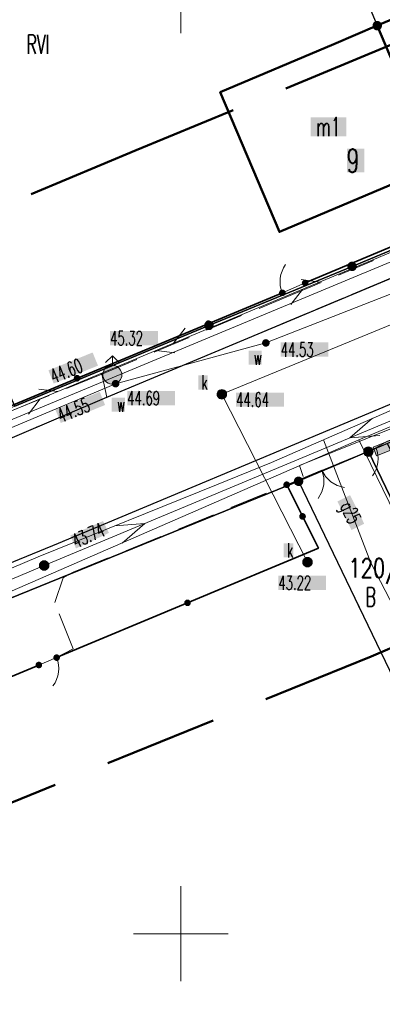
# Model space of a CAD drawing. Header units: millimetres. Extents: x 5507581 to 5508583, y 5765457 to 5766184.
# Tile 25 of 59: x 5507992 to 5508011, y 5765696 to 5765748. Entities that reach past the tile are written whole.
import ezdxf
from ezdxf.enums import TextEntityAlignment as Align

# ---------------------------------------------------------------- set-up
doc = ezdxf.new("R2010")
doc.units = ezdxf.units.MM
for name, pattern in [('PRZER1-1', [2, 1, -1]), ('PRZER2-1', [3, 2, -1]), ('PRZER3-1', [2, 1.5, -0.5]), ('Przerywana 42 __ __ __ __ __ __ __ __ __ __', [3, 2, -1])]:
    doc.linetypes.add(name, pattern=pattern)
doc.layers.get('0').update_dxf_attribs({"lineweight": 18})
for name, color, linetype, lineweight in [('EGDE', 122, 'Continuous', 18), ('EGDE_O', 7, 'Continuous', 18), ('EGPG', 7, 'Continuous', 18), ('GEPADR_O', 7, 'Continuous', 18), ('GUPPRZ_O', 7, 'Continuous', 18), ('OTBU', 7, 'Continuous', 50), ('OTBU_O', 7, 'Continuous', 50), ('OTKC', 7, 'Continuous', 30), ('OTKJ', 7, 'Continuous', 30), ('OTKK', 7, 'Continuous', 30), ('OTOB', 7, 'Continuous', 18), ('OTOF', 7, 'Continuous', 18), ('OTOO', 7, 'Continuous', 35), ('OTRS', 7, 'Continuous', 13), ('OTRS_O', 7, 'Continuous', 13), ('Ramka sekcyjna', 7, 'Continuous', 18), ('SUPP', 7, 'Continuous', 18), ('ZAKRES', 24, 'Przerywana 42 __ __ __ __ __ __ __ __ __ __', 50)]:
    doc.layers.add(name, color=color, linetype=linetype, lineweight=lineweight)
for name, color, linetype, lineweight, true_color in [('EGKK', 7, 'Continuous', 18, 0x24bc24), ('EGKK_O', 7, 'Continuous', 18, 0x24bc24), ('EGUG', 7, 'Continuous', 18, 0x008000), ('EGUG_O', 7, 'Continuous', 18, 0x008000), ('SUEP', 1, 'Continuous', 18, 0xff0000), ('SUES', 1, 'Continuous', 18, 0xff0000), ('SUGP', 7, 'Continuous', 18, 0xbfbf00), ('SUGP_O', 7, 'Continuous', 18, 0xbfbf00), ('SUKP', 7, 'Continuous', 18, 0x803300), ('SUKS', 7, 'Continuous', 18, 0x803300), ('SUKS_O', 7, 'Continuous', 18, 0x803300), ('SUTP', 7, 'Continuous', 18, 0xff9100), ('SUWH', 5, 'Continuous', 18, 0x0000ff), ('SUWP', 5, 'Continuous', 18, 0x0000ff), ('SUWW', 5, 'Continuous', 18, 0x0000ff), ('SUWW_O', 5, 'Continuous', 18, 0x0000ff)]:
    doc.layers.add(name, color=color, linetype=linetype, lineweight=lineweight, true_color=true_color)
doc.styles.add('opisy', font='romans.shx', dxfattribs={"width": 0.6})

# ---------------------------------------------------------------- blocks, each defined once
blk = doc.blocks.new('D_GSPWPS1')
blk.add_hatch(color=0).paths.add_polyline_path([(-0.045, 0), (-0.043467, -0.011647), (-0.038971, -0.0225), (-0.03182, -0.03182), (-0.0225, -0.038971), (-0.011647, -0.043467), (0, -0.045), (0.011647, -0.043467), (0.0225, -0.038971), (0.03182, -0.03182), (0.038971, -0.0225), (0.043467, -0.011647), (0.045, 0), (0.043467, 0.011647), (0.038971, 0.0225), (0.03182, 0.03182), (0.0225, 0.038971), (0.011647, 0.043467), (0, 0.045), (-0.011647, 0.043467), (-0.0225, 0.038971), (-0.03182, 0.03182), (-0.038971, 0.0225), (-0.043467, 0.011647)])
blk = doc.blocks.new('D_SUEP1')
at = {"color": 0}
blk.add_lwpolyline([(-0.75, -0.5), (0.75, 0), (-0.75, 0.5)], dxfattribs=at)
blk = doc.blocks.new('D_SUTP1')
at = {"color": 0}
for points in [[(-0.0675, 0), (-0.9325, -0.5)], [(0.9325, 0), (0.0675, 0.5)]]:
    blk.add_lwpolyline(points, dxfattribs=at)
blk = doc.blocks.new('D_GUPESE1')
at = {"true_color": 0xffffff}
blk.add_hatch(color=7, dxfattribs=at).paths.add_polyline_path([(-0.5, -0.25), (0.5, -0.25), (0.5, 0.25), (-0.5, 0.25)])
at = {"color": 0}
blk.add_lwpolyline([(-0.5, -0.25), (-0.5, 0.25), (0.5, 0.25), (0.5, -0.25)], close=True, dxfattribs=at)
blk = doc.blocks.new('D_GUPWDT1')
at = {"true_color": 0xffffff}
blk.add_hatch(color=7, dxfattribs=at).paths.add_polyline_path([(0.5, 0), (0.492404, 0.086824), (0.469846, 0.17101), (0.433013, 0.25), (0.383022, 0.321394), (0.321394, 0.383022), (0.25, 0.433013), (0.17101, 0.469846), (0.086824, 0.492404), (0, 0.5), (-0.086824, 0.492404), (-0.17101, 0.469846), (-0.25, 0.433013), (-0.321394, 0.383022), (-0.383022, 0.321394), (-0.433013, 0.25), (-0.469846, 0.17101), (-0.492404, 0.086824), (-0.5, 0), (-0.492404, -0.086824), (-0.469846, -0.17101), (-0.433013, -0.25), (-0.383022, -0.321394), (-0.321394, -0.383022), (-0.25, -0.433013), (-0.17101, -0.469846), (-0.086824, -0.492404), (0, -0.5), (0.086824, -0.492404), (0.17101, -0.469846), (0.25, -0.433013), (0.321394, -0.383022), (0.383022, -0.321394), (0.433013, -0.25), (0.469846, -0.17101), (0.492404, -0.086824)])
at = {"color": 0}
for points in [[(-0.353553, 0.646447), (0, 1), (0.353553, 0.646447)], [(0, 0.5), (0, 1)]]:
    blk.add_lwpolyline(points, dxfattribs=at)
blk.add_lwpolyline([(0, 0.5), (0.086824, 0.492404), (0.17101, 0.469846), (0.25, 0.433013), (0.321394, 0.383022), (0.383022, 0.321394), (0.433013, 0.25), (0.469846, 0.17101), (0.492404, 0.086824), (0.5, 0), (0.492404, -0.086824), (0.469846, -0.17101), (0.433013, -0.25), (0.377875, -0.32743), (0.309079, -0.393027), (0.229113, -0.444418), (0.140866, -0.479746), (0.047528, -0.497736), (-0.047528, -0.497736), (-0.140866, -0.479746), (-0.229113, -0.444418), (-0.309079, -0.393027), (-0.377875, -0.32743), (-0.433013, -0.25), (-0.4725, -0.163534), (-0.494911, -0.071157), (-0.499434, 0.023791), (-0.485906, 0.117879), (-0.454816, 0.207708), (-0.407288, 0.290028), (-0.34504, 0.361867), (-0.27032, 0.420627), (-0.185831, 0.464184), (-0.094626, 0.490964)], close=True, dxfattribs=at)
blk = doc.blocks.new('D_GUPWZA1')
blk.add_hatch(color=0).paths.add_polyline_path([(-0.2, 0), (-0.193185, -0.051764), (-0.173205, -0.1), (-0.141421, -0.141421), (-0.1, -0.173205), (-0.051764, -0.193185), (0, -0.2), (0.051764, -0.193185), (0.1, -0.173205), (0.141421, -0.141421), (0.173205, -0.1), (0.193185, -0.051764), (0.2, 0), (0.193185, 0.051764), (0.173205, 0.1), (0.141421, 0.141421), (0.1, 0.173205), (0.051764, 0.193185), (0, 0.2), (-0.051764, 0.193185), (-0.1, 0.173205), (-0.141421, 0.141421), (-0.173205, 0.1), (-0.193185, 0.051764)])
blk = doc.blocks.new('D_GUPKSD1_1')
at = {"true_color": 0xffffff}
blk.add_hatch(color=7, dxfattribs=at).paths.add_polyline_path([(-0.25, 0), (-0.241481, -0.064705), (-0.216506, -0.125), (-0.176777, -0.176777), (-0.125, -0.216506), (-0.064705, -0.241481), (0, -0.25), (0.064705, -0.241481), (0.125, -0.216506), (0.176777, -0.176777), (0.216506, -0.125), (0.241481, -0.064705), (0.25, 0), (0.241481, 0.064705), (0.216506, 0.125), (0.176777, 0.176777), (0.125, 0.216506), (0.064705, 0.241481), (0, 0.25), (-0.064705, 0.241481), (-0.125, 0.216506), (-0.176777, 0.176777), (-0.216506, 0.125), (-0.241481, 0.064705)])
at = {"color": 0}
blk.add_lwpolyline([(0, 0.25), (0.064705, 0.241481), (0.125, 0.216506), (0.176777, 0.176777), (0.216506, 0.125), (0.241481, 0.064705), (0.25, 0), (0.241481, -0.064705), (0.216506, -0.125), (0.176777, -0.176777), (0.125, -0.216506), (0.064705, -0.241481), (0, -0.25), (-0.064705, -0.241481), (-0.125, -0.216506), (-0.176777, -0.176777), (-0.216506, -0.125), (-0.241481, -0.064705), (-0.25, 0), (-0.241481, 0.064705), (-0.216506, 0.125), (-0.176777, 0.176777), (-0.125, 0.216506), (-0.064705, 0.241481)], close=True, dxfattribs=at)
blk = doc.blocks.new('D_GUPISN1')
at = {"true_color": 0xffffff}
blk.add_hatch(color=7, dxfattribs=at).paths.add_polyline_path([(-0.25, 0), (-0.241481, -0.064705), (-0.216506, -0.125), (-0.176777, -0.176777), (-0.125, -0.216506), (-0.064705, -0.241481), (0, -0.25), (0.064705, -0.241481), (0.125, -0.216506), (0.176777, -0.176777), (0.216506, -0.125), (0.241481, -0.064705), (0.25, 0), (0.241481, 0.064705), (0.216506, 0.125), (0.176777, 0.176777), (0.125, 0.216506), (0.064705, 0.241481), (0, 0.25), (-0.064705, 0.241481), (-0.125, 0.216506), (-0.176777, 0.176777), (-0.216506, 0.125), (-0.241481, 0.064705)])
at = {"color": 0}
blk.add_lwpolyline([(0, 0.25), (0.064705, 0.241481), (0.125, 0.216506), (0.176777, 0.176777), (0.216506, 0.125), (0.241481, 0.064705), (0.25, 0), (0.241481, -0.064705), (0.216506, -0.125), (0.176777, -0.176777), (0.125, -0.216506), (0.064705, -0.241481), (0, -0.25), (-0.064705, -0.241481), (-0.125, -0.216506), (-0.176777, -0.176777), (-0.216506, -0.125), (-0.241481, -0.064705), (-0.25, 0), (-0.241481, 0.064705), (-0.216506, 0.125), (-0.176777, 0.176777), (-0.125, 0.216506), (-0.064705, 0.241481)], close=True, dxfattribs=at)
blk = doc.blocks.new('D_GSLKOG1')
blk.add_hatch(color=0).paths.add_polyline_path([(-0.175, 0), (-0.169037, -0.045293), (-0.151554, -0.0875), (-0.123744, -0.123744), (-0.0875, -0.151554), (-0.045293, -0.169037), (0, -0.175), (0.045293, -0.169037), (0.0875, -0.151554), (0.123744, -0.123744), (0.151554, -0.0875), (0.169037, -0.045293), (0.175, 0), (0.169037, 0.045293), (0.151554, 0.0875), (0.123744, 0.123744), (0.0875, 0.151554), (0.045293, 0.169037), (0, 0.175), (-0.045293, 0.169037), (-0.0875, 0.151554), (-0.123744, 0.123744), (-0.151554, 0.0875), (-0.169037, 0.045293)])
blk = doc.blocks.new('D_GSLKFU1')
at = {"color": 0}
blk.add_lwpolyline([(0, 0), (-0.012833, -0.195789), (-0.051111, -0.388229), (-0.114181, -0.574025), (-0.200962, -0.75), (-0.30997, -0.913142), (-0.43934, -1.06066), (-0.586858, -1.19003), (-0.75, -1.299038)], dxfattribs=at)
blk = doc.blocks.new('D_KOLO')
blk.add_hatch(color=0).paths.add_polyline_path([(-0.175, 0), (-0.169037, -0.045293), (-0.151554, -0.0875), (-0.123744, -0.123744), (-0.0875, -0.151554), (-0.045293, -0.169037), (0, -0.175), (0.045293, -0.169037), (0.0875, -0.151554), (0.123744, -0.123744), (0.151554, -0.0875), (0.169037, -0.045293), (0.175, 0), (0.169037, 0.045293), (0.151554, 0.0875), (0.123744, 0.123744), (0.0875, 0.151554), (0.045293, 0.169037), (0, 0.175), (-0.045293, 0.169037), (-0.0875, 0.151554), (-0.123744, 0.123744), (-0.151554, 0.0875), (-0.169037, 0.045293)])
blk = doc.blocks.new('D_GSLKBR1')
at = {"color": 0}
for points in [[(1.299038, 0.75), (1.06066, 0.43934), (0.75, 0.200962), (0.388229, 0.051111), (0, 0)], [(0, 0), (0.388229, -0.051111), (0.75, -0.200962), (1.06066, -0.43934), (1.299038, -0.75)]]:
    blk.add_lwpolyline(points, dxfattribs=at)
blk = doc.blocks.new('D_GEPPGD1_2')
at = {"true_color": 0xffffff}
blk.add_hatch(color=7, dxfattribs=at).paths.add_polyline_path([(0, -0.25), (0.077254, -0.237764), (0.146946, -0.202254), (0.202254, -0.146946), (0.237764, -0.077254), (0.25, 0), (0.237764, 0.077254), (0.202254, 0.146946), (0.146946, 0.202254), (0.077254, 0.237764), (0, 0.25), (-0.077254, 0.237764), (-0.146946, 0.202254), (-0.202254, 0.146946), (-0.237764, 0.077254), (-0.25, 0), (-0.237764, -0.077254), (-0.202254, -0.146946), (-0.146946, -0.202254), (-0.077254, -0.237764)])
blk.add_hatch(color=0).paths.add_polyline_path([(0, -0.045), (0.013906, -0.042798), (0.02645, -0.036406), (0.036406, -0.02645), (0.042798, -0.013906), (0.045, 0), (0.042798, 0.013906), (0.036406, 0.02645), (0.02645, 0.036406), (0.013906, 0.042798), (0, 0.045), (-0.013906, 0.042798), (-0.02645, 0.036406), (-0.036406, 0.02645), (-0.042798, 0.013906), (-0.045, 0), (-0.042798, -0.013906), (-0.036406, -0.02645), (-0.02645, -0.036406), (-0.013906, -0.042798)])
blk = doc.blocks.new('D_GEPPGD1_1')
at = {"true_color": 0xffffff}
blk.add_hatch(color=7, dxfattribs=at).paths.add_polyline_path([(0, -0.25), (0.077254, -0.237764), (0.146946, -0.202254), (0.202254, -0.146946), (0.237764, -0.077254), (0.25, 0), (0.237764, 0.077254), (0.202254, 0.146946), (0.146946, 0.202254), (0.077254, 0.237764), (0, 0.25), (-0.077254, 0.237764), (-0.146946, 0.202254), (-0.202254, 0.146946), (-0.237764, 0.077254), (-0.25, 0), (-0.237764, -0.077254), (-0.202254, -0.146946), (-0.146946, -0.202254), (-0.077254, -0.237764)])
at = {"color": 0}
blk.add_lwpolyline([(0, 0.25), (0.077254, 0.237764), (0.146946, 0.202254), (0.202254, 0.146946), (0.237764, 0.077254), (0.25, 0), (0.237764, -0.077254), (0.202254, -0.146946), (0.146946, -0.202254), (0.077254, -0.237764), (0, -0.25), (-0.077254, -0.237764), (-0.146946, -0.202254), (-0.202254, -0.146946), (-0.237764, -0.077254), (-0.25, 0), (-0.237764, 0.077254), (-0.202254, 0.146946), (-0.146946, 0.202254), (-0.077254, 0.237764)], close=True, dxfattribs=at)

msp = doc.modelspace()

# ---------------------------------------------------------------- hatches: boundary and pattern name
at = {"layer": 'GEPADR_O', "true_color": 0xffffff}
msp.add_hatch(color=7, dxfattribs=at).paths.add_polyline_path([(5508008.764, 5765740.15), (5508008.764, 5765741.4), (5508009.684, 5765741.4), (5508009.684, 5765740.15)], flags=0)
at = {"layer": 'GUPPRZ_O', "true_color": 0xffffff}
for points in [[(5507996.27, 5765731.032), (5507996.27, 5765731.782), (5507998.79, 5765731.782), (5507998.79, 5765731.032)], [(5508005.273, 5765730.433), (5508005.273, 5765731.183), (5508007.793, 5765731.183), (5508007.793, 5765730.433)], [(5507997.174, 5765727.87), (5507997.174, 5765728.62), (5507999.694, 5765728.62), (5507999.694, 5765727.87)], [(5508002.92, 5765727.79), (5508002.92, 5765728.54), (5508005.44, 5765728.54), (5508005.44, 5765727.79)], [(5508005.145, 5765718.129), (5508005.145, 5765718.879), (5508007.665, 5765718.879), (5508007.665, 5765718.129)]]:
    msp.add_hatch(color=7, dxfattribs=at).paths.add_polyline_path(points, flags=0)
msp.add_hatch(color=7, dxfattribs=at).paths.add_polyline_path([(5507994.168, 5765721.002), (5507995.894, 5765721.764), (5507996.207, 5765721.138), (5507994.475, 5765720.318)])
at = {"layer": 'OTBU_O', "true_color": 0xffffff}
msp.add_hatch(color=7, dxfattribs=at).paths.add_polyline_path([(5508006.85, 5765742.061), (5508006.85, 5765743.061), (5508008.73, 5765743.061), (5508008.73, 5765742.061)], flags=0)
at = {"layer": 'OTRS_O', "true_color": 0xffffff}
for points in [[(5507993.014, 5765729.712), (5507995.35, 5765730.655), (5507995.631, 5765729.96), (5507993.295, 5765729.016)], [(5507993.387, 5765727.635), (5507995.724, 5765728.578), (5507996.005, 5765727.883), (5507993.668, 5765726.939)]]:
    msp.add_hatch(color=7, dxfattribs=at).paths.add_polyline_path(points, flags=0)
at = {"layer": 'SUGP_O', "true_color": 0xffffff}
msp.add_hatch(color=7, dxfattribs=at).paths.add_polyline_path([(5508008.263, 5765722.795), (5508008.935, 5765723.128), (5508009.681, 5765721.623), (5508009.009, 5765721.29)], flags=0)
at = {"layer": 'SUKS_O', "true_color": 0xffffff}
for points in [[(5508000.92, 5765728.7), (5508000.92, 5765729.45), (5508001.42, 5765729.45), (5508001.42, 5765728.7)], [(5508005.435, 5765719.846), (5508005.435, 5765720.596), (5508005.935, 5765720.596), (5508005.935, 5765719.846)]]:
    msp.add_hatch(color=7, dxfattribs=at).paths.add_polyline_path(points, flags=0)
at = {"layer": 'SUWW_O', "true_color": 0xffffff}
for points in [[(5508003.574, 5765730.009), (5508003.574, 5765730.759), (5508004.274, 5765730.759), (5508004.274, 5765730.009)], [(5507996.355, 5765727.526), (5507996.355, 5765728.276), (5507997.055, 5765728.276), (5507997.055, 5765727.526)]]:
    msp.add_hatch(color=7, dxfattribs=at).paths.add_polyline_path(points, flags=0)

# ---------------------------------------------------------------- linework, layer by layer
at = {"layer": 'EGDE', "linetype": 'Continuous', "lineweight": 30}
for points in [[(5508029.622, 5765743.973), (5508021.697, 5765762.377), (5508019.23, 5765768.282), (5507948.903, 5765933.26), (5507931.513, 5765931.468), (5507989.613, 5765796.951), (5508003.793, 5765763.616), (5508005.338, 5765759.924), (5508006.884, 5765756.185), (5508010.366, 5765747.893), (5508013.496, 5765740.526), (5508014.972, 5765737.665)], [(5507926.587, 5765930.984), (5507931.513, 5765931.468), (5507989.613, 5765796.951), (5508003.793, 5765763.616), (5508005.338, 5765759.924), (5508006.884, 5765756.185), (5508010.366, 5765747.893), (5508013.496, 5765740.526), (5508014.972, 5765737.665), (5508009.037, 5765735.198), (5508001.486, 5765732.084), (5507991.241, 5765727.818), (5507914.612, 5765900.671), (5507900.916, 5765931.23)], [(5508010.912, 5765725.859), (5508009.901, 5765725.425), (5508036.172, 5765670.872), (5508042.895, 5765674.747), (5508040.146, 5765680.306), (5508035.084, 5765677.279)], [(5508009.901, 5765725.425), (5508006.216, 5765723.86), (5508041.603, 5765650.4), (5508052.001, 5765656.281), (5508042.895, 5765674.747), (5508036.172, 5765670.872)], [(5507950.459, 5765701.224), (5508006.216, 5765723.86), (5508041.603, 5765650.4), (5507991.509, 5765622.922), (5507964.969, 5765673.549)]]:
    msp.add_lwpolyline(points, close=True, dxfattribs=at)
for points in [[(5507991.241, 5765727.818), (5508001.486, 5765732.084), (5508009.037, 5765735.198), (5508014.972, 5765737.665), (5508029.622, 5765743.973), (5508052.25, 5765753.495), (5508079.871, 5765765.153), (5508087.095, 5765768.109), (5508105.399, 5765776.042), (5508111.546, 5765778.853), (5508130.494, 5765787.031), (5508149.773, 5765794.725), (5508172.843, 5765804.218), (5508195.933, 5765813.67), (5508196.07, 5765813.343), (5508201.23, 5765816.1), (5508229.08, 5765827.52), (5508254.331, 5765838.068), (5508292.719, 5765853.944)], [(5508265.671, 5765832.107), (5508222.398, 5765814.258), (5508216.057, 5765811.592), (5508214.407, 5765811.114), (5508195.111, 5765802.848), (5508182.264, 5765797.312), (5508182.243, 5765797.351), (5508156.658, 5765786.781), (5508127.931, 5765774.928), (5508124.991, 5765774.031), (5508115.287, 5765770.167), (5508111.612, 5765768.592), (5508089.928, 5765759.292), (5508062.458, 5765747.618), (5508044.083, 5765739.754), (5508030.391, 5765734.008), (5508016.341, 5765728.164), (5508010.912, 5765725.859), (5508009.901, 5765725.425), (5508006.216, 5765723.86), (5507950.459, 5765701.224)]]:
    msp.add_lwpolyline(points, dxfattribs=at)
at = {"layer": 'EGKK', "color": 82, "linetype": 'PRZER3-1', "lineweight": 18, "true_color": 0x24bc24}
for points in [[(5507873.173, 5765744.089), (5507896.829, 5765688.31), (5507920.29, 5765698.171), (5507953.412, 5765712.005), (5507964.696, 5765716.775), (5507980.678, 5765723.444), (5507991.241, 5765727.818), (5508001.486, 5765732.084), (5508009.037, 5765735.198), (5508014.972, 5765737.665), (5508029.622, 5765743.973), (5508052.25, 5765753.495), (5508079.871, 5765765.153), (5508053.421, 5765823.446), (5508026.925, 5765812.371), (5508004.695, 5765802.381), (5507989.613, 5765796.951), (5507983.713, 5765795.051), (5507930.115, 5765767.827), (5507896.949, 5765753.873)], [(5508040.146, 5765680.306), (5508042.895, 5765674.747), (5508036.172, 5765670.872), (5508009.901, 5765725.425), (5508010.912, 5765725.859), (5508016.341, 5765728.164), (5508026.645, 5765707.194), (5508033.108, 5765694.519)]]:
    msp.add_lwpolyline(points, close=True, dxfattribs=at)
at = {"layer": 'EGUG', "color": 96, "linetype": 'PRZER1-1', "lineweight": 18, "true_color": 0x008000}
for points in [[(5507991.241, 5765727.818), (5508001.486, 5765732.084), (5508009.037, 5765735.198), (5508014.972, 5765737.665), (5508029.622, 5765743.973), (5508052.25, 5765753.495), (5508079.871, 5765765.153), (5508087.095, 5765768.109), (5508105.399, 5765776.042), (5508111.546, 5765778.853), (5508130.494, 5765787.031), (5508149.773, 5765794.725), (5508172.843, 5765804.218), (5508195.933, 5765813.67), (5508196.07, 5765813.343), (5508201.23, 5765816.1), (5508229.08, 5765827.52), (5508254.331, 5765838.068), (5508292.719, 5765853.944)], [(5508265.671, 5765832.107), (5508222.398, 5765814.258), (5508216.057, 5765811.592), (5508214.407, 5765811.114), (5508195.111, 5765802.848), (5508182.264, 5765797.312), (5508182.243, 5765797.351), (5508156.658, 5765786.781), (5508127.931, 5765774.928), (5508124.991, 5765774.031), (5508115.287, 5765770.167), (5508111.612, 5765768.592), (5508089.928, 5765759.292), (5508062.458, 5765747.618), (5508044.083, 5765739.754), (5508030.391, 5765734.008), (5508016.341, 5765728.164), (5508010.912, 5765725.859), (5508009.901, 5765725.425), (5508006.216, 5765723.86), (5507950.459, 5765701.224)]]:
    msp.add_lwpolyline(points, dxfattribs=at)
for points in [[(5507873.173, 5765744.089), (5507896.829, 5765688.31), (5507920.29, 5765698.171), (5507953.412, 5765712.005), (5507964.696, 5765716.775), (5507980.678, 5765723.444), (5507991.241, 5765727.818), (5508001.486, 5765732.084), (5508009.037, 5765735.198), (5508014.972, 5765737.665), (5508029.622, 5765743.973), (5508052.25, 5765753.495), (5508079.871, 5765765.153), (5508053.421, 5765823.446), (5508026.925, 5765812.371), (5508004.695, 5765802.381), (5507989.613, 5765796.951), (5507983.713, 5765795.051), (5507930.115, 5765767.827), (5507896.949, 5765753.873)], [(5508040.146, 5765680.306), (5508042.895, 5765674.747), (5508036.172, 5765670.872), (5508009.901, 5765725.425), (5508010.912, 5765725.859), (5508016.341, 5765728.164), (5508026.645, 5765707.194), (5508033.108, 5765694.519)], [(5508052.001, 5765656.281), (5508041.603, 5765650.4), (5508022.821, 5765689.389), (5508006.216, 5765723.86), (5508009.901, 5765725.425), (5508036.172, 5765670.872), (5508042.895, 5765674.747), (5508056.036, 5765681.733), (5508065.526, 5765664.093)], [(5507950.459, 5765701.224), (5508006.216, 5765723.86), (5508022.821, 5765689.389), (5507970.061, 5765663.836), (5507964.969, 5765673.549)]]:
    msp.add_lwpolyline(points, close=True, dxfattribs=at)
at = {"layer": 'OTBU', "color": 7, "linetype": 'Continuous', "lineweight": 50}
for points in [[(5508021.887, 5765744.086), (5508013.496, 5765740.526), (5508010.366, 5765747.893), (5508012.684, 5765748.876), (5508018.767, 5765751.446)], [(5508013.496, 5765740.526), (5508005.204, 5765737.011), (5508002.084, 5765744.381), (5508008.067, 5765746.919), (5508010.366, 5765747.893)]]:
    msp.add_lwpolyline(points, close=True, dxfattribs=at)
at = {"layer": 'OTKC', "color": 7, "linetype": 'PRZER2-1', "lineweight": 18}
msp.add_lwpolyline([(5507995.83, 5765729.51), (5508005.56, 5765733.58), (5508024.85, 5765741.63), (5508029.78, 5765743.75), (5508040.93, 5765748.41), (5508060.57, 5765756.6), (5508077.23, 5765763.49), (5508077.3, 5765764.03), (5508078.42, 5765764.46), (5508078.7, 5765764.16), (5508080.12, 5765764.73), (5508080.08, 5765763.86), (5508079.84, 5765763.41), (5508079.48, 5765763.19), (5508061.02, 5765755.46), (5508025.34, 5765740.56), (5508016.48, 5765736.83), (5507996.1, 5765728.3)], close=True, dxfattribs=at)
for points in [[(5507967.73, 5765703.86), (5507992.51, 5765714.17), (5507993.45, 5765714.56), (5507994.33, 5765715.02), (5507993.36, 5765717.46), (5507993.8, 5765718.77), (5507994.32, 5765719.06), (5508005.59, 5765723.68), (5508009.3, 5765725.21), (5508010.3, 5765725.63), (5508010.88, 5765725.96), (5508016.44, 5765728.28), (5508015.8, 5765729.92), (5508009.92, 5765727.45), (5507993.55, 5765720.6), (5507986.07, 5765717.53)], [(5507991.12, 5765726.17), (5507996.1, 5765728.3), (5507995.83, 5765729.51), (5507990.61, 5765727.39)]]:
    msp.add_lwpolyline(points, dxfattribs=at)
at = {"layer": 'OTKJ', "color": 7, "linetype": 'PRZER3-1', "lineweight": 18}
for points in [[(5507853.7, 5765668.76), (5507862.61, 5765672.51), (5507873.88, 5765677.29), (5507897.57, 5765687.16), (5507910.58, 5765692.59), (5507929.1, 5765700.35), (5507945.35, 5765707.13), (5507965.18, 5765715.4), (5507983.24, 5765722.91), (5507991.12, 5765726.17), (5507996.1, 5765728.3), (5508025.34, 5765740.56), (5508061.02, 5765755.46), (5508079.48, 5765763.19), (5508079.84, 5765763.41), (5508080.08, 5765763.86), (5508080.12, 5765764.73), (5508080.08, 5765765.18), (5508080.94, 5765766.8)], [(5508092.91, 5765762.2), (5508089.02, 5765760.54), (5508084.47, 5765758.63), (5508076.49, 5765755.24), (5508066.4, 5765751.08), (5508061.47, 5765749.02), (5508056.96, 5765747.1), (5508043.59, 5765741.49), (5508029.84, 5765735.75), (5508020.51, 5765731.89), (5508018.48, 5765731.05), (5508015.8, 5765729.92), (5508009.92, 5765727.45), (5507993.55, 5765720.6), (5507986.07, 5765717.53)]]:
    msp.add_lwpolyline(points, dxfattribs=at)
at = {"layer": 'OTKK', "color": 7, "linetype": 'Continuous'}
for points in [[(5507996.1, 5765728.3), (5508016.48, 5765736.83), (5508025.34, 5765740.56), (5508061.02, 5765755.46), (5508079.48, 5765763.19), (5508079.84, 5765763.41), (5508080.08, 5765763.86), (5508080.12, 5765764.73), (5508080.08, 5765765.18)], [(5507986.07, 5765717.53), (5507993.55, 5765720.6), (5508009.92, 5765727.45), (5508015.8, 5765729.92), (5508018.48, 5765731.05), (5508020.51, 5765731.89), (5508029.84, 5765735.75), (5508043.59, 5765741.49), (5508056.96, 5765747.1), (5508061.47, 5765749.02), (5508066.4, 5765751.08), (5508076.49, 5765755.24), (5508084.47, 5765758.63), (5508089.02, 5765760.54), (5508092.91, 5765762.2)], [(5507778.02, 5765634.04), (5507782.24, 5765636.91), (5507786.96, 5765639.69), (5507791.38, 5765642.03), (5507796.34, 5765644.44), (5507800.83, 5765646.5), (5507807.49, 5765649.37), (5507823.92, 5765656.25), (5507853.7, 5765668.76), (5507862.61, 5765672.51), (5507873.88, 5765677.29), (5507897.57, 5765687.16), (5507910.58, 5765692.59), (5507929.1, 5765700.35), (5507945.35, 5765707.13), (5507965.18, 5765715.4), (5507983.24, 5765722.91), (5507991.12, 5765726.17), (5507996.1, 5765728.3)]]:
    msp.add_lwpolyline(points, dxfattribs=at)
at = {"layer": 'OTOB', "color": 7, "linetype": 'Continuous', "lineweight": 18}
msp.add_lwpolyline([(5508005.59, 5765723.68), (5508009.3, 5765725.21)], dxfattribs=at)
at = {"layer": 'OTOF', "color": 7, "linetype": 'Continuous', "lineweight": 18}
for points in [[(5508006.56, 5765734.32), (5508005.36, 5765733.8)], [(5508009.3, 5765725.21), (5508010.3, 5765725.63)], [(5507992.51, 5765714.17), (5507993.45, 5765714.56)]]:
    msp.add_lwpolyline(points, dxfattribs=at)
at = {"layer": 'OTOO', "color": 7, "linetype": 'Continuous', "lineweight": 35}
for points in [[(5508006.56, 5765734.32), (5508024.98, 5765742.05)], [(5507990.62, 5765727.67), (5508005.36, 5765733.8)], [(5507993.45, 5765714.56), (5508007.26, 5765720.34), (5508005.59, 5765723.68)], [(5507967.73, 5765703.86), (5507992.51, 5765714.17)]]:
    msp.add_lwpolyline(points, dxfattribs=at)
at = {"layer": 'Ramka sekcyjna', "color": 7, "linetype": 'Continuous', "lineweight": 18, "flags": 128}
for points in [[(5508000, 5765750), (5508000, 5765747.5)], [(5508000, 5765750), (5508000, 5765747.5)], [(5508000, 5765697.5), (5508000, 5765702.5)], [(5508000, 5765697.5), (5508000, 5765702.5)], [(5508000, 5765700), (5507997.5, 5765700)], [(5508000, 5765700), (5508002.5, 5765700)]]:
    msp.add_lwpolyline(points, dxfattribs=at)
at = {"layer": 'SUEP', "color": 1, "linetype": 'Continuous', "lineweight": 18, "true_color": 0xff0000}
msp.add_lwpolyline([(5507846.17, 5765657.54), (5507883.36, 5765673.2), (5507921.68, 5765689.34), (5507957.37, 5765704.46), (5507992.79, 5765719.42), (5508014.23, 5765728.37), (5508044.62, 5765741.1), (5508066.97, 5765750.43), (5508090.8, 5765760.33)], dxfattribs=at)
at = {"layer": 'SUGP', "color": 52, "linetype": 'Continuous', "lineweight": 18, "true_color": 0xbfbf00}
for points in [[(5508152.28, 5765786.65), (5508139.015, 5765781.004), (5508135.658, 5765779.537), (5508132.519, 5765778.145), (5508129.159, 5765776.767), (5508125.661, 5765775.336), (5508122.747, 5765774.189), (5508120.122, 5765773.059), (5508099.397, 5765764.27), (5508090.555, 5765760.756), (5508077.817, 5765755.292), (5508075.133, 5765754.121), (5508066.625, 5765750.834), (5508046.919, 5765742.56), (5508044.183, 5765741.517), (5508042.511, 5765740.708), (5508039.901, 5765739.368), (5508013.895, 5765728.828), (5508004.793, 5765724.848), (5508001.889, 5765723.671), (5507992.474, 5765719.874), (5507976.148, 5765712.947)], [(5508007.526, 5765726.051), (5508010.026, 5765719.556), (5508017.342, 5765705.45), (5508031.47, 5765676.966), (5508037.271, 5765664.815), (5508038.016, 5765665.229)]]:
    msp.add_lwpolyline(points, dxfattribs=at)
at = {"layer": 'SUKP', "color": 36, "linetype": 'Continuous', "lineweight": 18, "true_color": 0x803300}
msp.add_lwpolyline([(5508006.685, 5765719.596), (5508002.17, 5765728.45), (5508039.319, 5765743.723), (5508043.18, 5765745.31), (5508084.25, 5765762.67)], dxfattribs=at)
at = {"layer": 'SUTP', "color": 30, "linetype": 'Continuous', "lineweight": 18, "true_color": 0xff9100}
for points in [[(5507812.87, 5765654.46), (5507864.11, 5765675.47), (5507906.86, 5765692.27), (5507967.23, 5765717.62), (5508018.04, 5765738.84), (5508066.72, 5765759.3), (5508113.77, 5765778.96), (5508159.39, 5765798.12), (5508204.17, 5765816.57)], [(5508137.45, 5765779.74), (5508076.88, 5765754.2), (5508009.398, 5765726.053), (5507969.53, 5765708.7), (5507945.69, 5765699.55), (5507924.35, 5765689.87), (5507875.83, 5765669.41)], [(5507966.238, 5765716.785), (5508014.97, 5765737.06)], [(5508023.08, 5765731.385), (5508022.49, 5765731.21), (5508006.27, 5765724.7), (5508006.45, 5765724.12)], [(5508009.398, 5765726.053), (5508038.057, 5765667.15)]]:
    msp.add_lwpolyline(points, dxfattribs=at)
at = {"layer": 'SUWP', "color": 5, "linetype": 'Continuous', "lineweight": 18, "true_color": 0x0000ff}
msp.add_lwpolyline([(5507891.596, 5765685.027), (5507891.895, 5765684.371), (5507909.815, 5765691.493), (5507918.804, 5765695.348), (5507944.3, 5765706.24), (5507963.31, 5765715.33), (5507969.02, 5765717.42), (5507996.56, 5765729.01), (5508004.49, 5765731.16), (5508012.81, 5765734.42), (5508016.68, 5765735.86), (5508029.184, 5765741.228), (5508032.277, 5765742.514), (5508043.98, 5765747.38), (5508072.778, 5765759.563), (5508089.442, 5765766.613), (5508096.69, 5765769.68), (5508107.453, 5765773.622), (5508143.018, 5765788.914), (5508159.103, 5765795.705), (5508181.23, 5765805.091)], dxfattribs=at)
at = {"layer": 'ZAKRES', "color": 7, "ltscale": 3}
for points in [[(5508288.998, 5765863.224), (5508250.494, 5765847.3), (5508225.257, 5765836.758), (5508196.967, 5765825.157), (5508194.879, 5765824.042), (5508169.047, 5765813.467), (5508146.018, 5765803.991), (5508126.66, 5765796.265), (5508107.486, 5765787.99), (5508101.331, 5765785.175), (5508083.214, 5765777.323), (5508076.034, 5765774.385), (5508048.367, 5765762.708), (5508025.706, 5765753.172), (5508011.083, 5765746.876), (5507997.653, 5765741.318), (5507987.407, 5765737.052)], [(5507954.462, 5765692.059), (5508010.052, 5765714.628), (5508020.216, 5765718.948), (5508034.245, 5765724.783), (5508047.984, 5765730.549), (5508066.38, 5765738.422), (5508093.854, 5765750.097), (5508119.107, 5765760.927), (5508128.305, 5765764.589), (5508131.306, 5765765.506), (5508177.657, 5765784.642), (5508177.744, 5765784.477), (5508199.058, 5765793.663), (5508217.779, 5765801.682), (5508219.397, 5765802.151), (5508226.241, 5765805.029), (5508269.505, 5765822.873)]]:
    msp.add_lwpolyline(points, dxfattribs=at)

# ---------------------------------------------------------------- block references
at = {"layer": 'EGPG', "color": 7, "linetype": 'Continuous', "lineweight": 18}
for name, p in [('D_GEPPGD1_2', (5508010.366, 5765747.893)), ('D_GEPPGD1_2', (5508009.037, 5765735.198)), ('D_GEPPGD1_2', (5508001.486, 5765732.084)), ('D_GEPPGD1_1', (5508009.901, 5765725.425)), ('D_GEPPGD1_2', (5508006.216, 5765723.86))]:
    msp.add_blockref(name, p, dxfattribs=at)
at = {"layer": 'OTOB', "color": 7, "linetype": 'Continuous', "lineweight": 18, "rotation": 292.4111980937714}
msp.add_blockref('D_GSLKBR1', (5508007.445, 5765724.445), dxfattribs=at)
at = {"layer": 'OTOF', "color": 7, "linetype": 'Continuous', "lineweight": 18}
for p, rotation in [((5508005.36, 5765733.8), 203.4286928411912), ((5508010.3, 5765725.63), 22.78240572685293), ((5507993.45, 5765714.56), 22.53325005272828)]:
    msp.add_blockref('D_GSLKFU1', p, dxfattribs=dict(at, rotation=rotation))
at = {"layer": 'OTOO', "color": 7, "linetype": 'Continuous', "lineweight": 25}
for name, p, rotation in [('D_GSLKOG1', (5508006.56, 5765734.32), 22.76548138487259), ('D_GSLKOG1', (5508005.36, 5765733.8), 22.58121314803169), ('D_KOLO', (5508001.453, 5765732.175), 22.58121314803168), ('D_KOLO', (5508001.453, 5765732.175), 22.58121314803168), ('D_KOLO', (5507994.527, 5765729.295), 22.58121314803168), ('D_KOLO', (5507994.527, 5765729.295), 22.58121314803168), ('D_GSLKOG1', (5508005.59, 5765723.68), 116.565051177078), ('D_KOLO', (5508006.425, 5765722.01), 116.565051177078), ('D_KOLO', (5508006.425, 5765722.01), 116.565051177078), ('D_KOLO', (5508000.355, 5765717.45), 22.71112831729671), ('D_KOLO', (5508000.355, 5765717.45), 22.71112831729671), ('D_GSLKOG1', (5507992.51, 5765714.17), 22.59030649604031), ('D_GSLKOG1', (5507993.45, 5765714.56), 22.71112831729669)]:
    msp.add_blockref(name, p, dxfattribs=dict(at, rotation=rotation))
at = {"layer": 'OTRS', "color": 7, "linetype": 'Continuous', "lineweight": 13}
for p in [(5507995.83, 5765729.51), (5507996.1, 5765728.3)]:
    msp.add_blockref('D_GSPWPS1', p, dxfattribs=at)
at = {"layer": 'SUEP', "color": 1, "linetype": 'Continuous', "lineweight": 18, "true_color": 0xff0000}
for p, rotation in [((5508009.616, 5765726.444), 202.6578053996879), ((5507997.404, 5765721.346), 22.65780539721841)]:
    msp.add_blockref('D_SUEP1', p, dxfattribs=dict(at, rotation=rotation))
at = {"layer": 'SUES', "color": 1, "linetype": 'Continuous', "lineweight": 18, "true_color": 0xff0000, "rotation": 21.86837057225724}
msp.add_blockref('D_GUPESE1', (5508010.7, 5765725.62), dxfattribs=at)
at = {"layer": 'SUKS', "color": 36, "linetype": 'Continuous', "lineweight": 18, "true_color": 0x803300}
for p in [(5508002.17, 5765728.45), (5508006.685, 5765719.596)]:
    msp.add_blockref('D_GUPKSD1_1', p, dxfattribs=at)
at = {"layer": 'SUPP', "color": 7, "linetype": 'Continuous', "lineweight": 18}
msp.add_blockref('D_GUPISN1', (5507992.79, 5765719.42), dxfattribs=at)
at = {"layer": 'SUTP', "color": 30, "linetype": 'Continuous', "lineweight": 18, "true_color": 0xff9100}
for p, rotation in [((5508006.476, 5765734.011), 22.66708981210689), ((5507999.556, 5765731.12), 202.6670898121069), ((5507992.635, 5765728.23), 22.66708981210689)]:
    msp.add_blockref('D_SUTP1', p, dxfattribs=dict(at, rotation=rotation))
at = {"layer": 'SUWH', "color": 5, "linetype": 'Continuous', "lineweight": 18, "true_color": 0x0000ff}
msp.add_blockref('D_GUPWDT1', (5507996.39, 5765729.48), dxfattribs=at)
at = {"layer": 'SUWW', "color": 5, "linetype": 'Continuous', "lineweight": 18, "true_color": 0x0000ff}
for p in [(5508004.49, 5765731.16), (5507996.56, 5765729.01)]:
    msp.add_blockref('D_GUPWZA1', p, dxfattribs=at)

# ---------------------------------------------------------------- texts
at = {"layer": 'EGDE_O', "color": 122, "linetype": 'Continuous', "lineweight": 20, "ltscale": 0.2, "style": 'opisy', "width": 0.75}
msp.add_text('120/5', height=1, dxfattribs=at).set_placement((5508010.492, 5765718.785), align=Align.CENTER)
at = {"layer": 'EGKK_O', "color": 82, "linetype": 'Continuous', "lineweight": 20, "ltscale": 0.2, "true_color": 0x24bc24, "style": 'opisy', "width": 0.6}
msp.add_text('RVI', height=1, dxfattribs=at).set_placement((5507992.471, 5765746.403), align=Align.CENTER)
at = {"layer": 'EGUG_O', "color": 96, "linetype": 'Continuous', "lineweight": 20, "ltscale": 0.2, "true_color": 0x008000, "style": 'opisy', "width": 0.6}
msp.add_text('B', height=1, dxfattribs=at).set_placement((5508010.022, 5765717.265), align=Align.CENTER)
at = {"layer": 'GEPADR_O', "color": 7, "linetype": 'Continuous', "lineweight": 25, "ltscale": 0.25, "style": 'opisy', "width": 0.6}
msp.add_text('9', height=1.25, dxfattribs=at).set_placement((5508008.764, 5765740.15, 10.8))
at = {"layer": 'GUPPRZ_O', "color": 5, "linetype": 'Continuous', "lineweight": 15, "ltscale": 0.15, "true_color": 0x0000ff, "style": 'opisy', "width": 0.6}
for s, p in [('45.32', (5507996.27, 5765731.032, 10.8)), ('44.53', (5508005.273, 5765730.433, 10.8)), ('44.69', (5507997.174, 5765727.87, 10.8))]:
    msp.add_text(s, height=0.75, dxfattribs=at).set_placement(p)
at = {"layer": 'GUPPRZ_O', "color": 36, "linetype": 'Continuous', "lineweight": 15, "ltscale": 0.15, "true_color": 0x803300, "style": 'opisy', "width": 0.6}
for s, p in [('44.64', (5508002.92, 5765727.79, 10.8)), ('43.22', (5508005.145, 5765718.129, 10.8))]:
    msp.add_text(s, height=0.75, dxfattribs=at).set_placement(p)
at = {"layer": 'GUPPRZ_O', "color": 52, "linetype": 'Continuous', "lineweight": 15, "ltscale": 0.15, "true_color": 0xbfbf00, "style": 'opisy', "width": 0.6}
msp.add_text('43.74', height=0.75, rotation=24.154, dxfattribs=at).set_placement((5507994.475, 5765720.318, 10.8))
at = {"layer": 'OTBU_O', "color": 7, "linetype": 'Continuous', "lineweight": 20, "ltscale": 0.2, "style": 'opisy', "width": 0.6}
msp.add_text('m1', height=1, dxfattribs=at).set_placement((5508007.79, 5765742.061), align=Align.CENTER)
at = {"layer": 'OTRS_O', "color": 7, "linetype": 'Continuous', "lineweight": 15, "ltscale": 0.15, "style": 'opisy', "width": 0.6}
for s, p in [('44.60', (5507993.295, 5765729.016, 10.8)), ('44.55', (5507993.668, 5765726.939, 10.8))]:
    msp.add_text(s, height=0.75, rotation=21.991, dxfattribs=at).set_placement(p)
at = {"layer": 'SUGP_O', "color": 52, "linetype": 'Continuous', "lineweight": 15, "ltscale": 0.15, "true_color": 0xbfbf00, "style": 'opisy', "width": 0.6}
msp.add_text('g25', height=0.75, rotation=296.3813, dxfattribs=at).set_placement((5508008.636, 5765722.042), align=Align.CENTER)
at = {"layer": 'SUKS_O', "color": 36, "linetype": 'Continuous', "lineweight": 15, "ltscale": 0.15, "true_color": 0x803300, "style": 'opisy', "width": 0.6}
for p in [(5508001.42, 5765728.7), (5508005.935, 5765719.846)]:
    msp.add_text('k', height=0.75, dxfattribs=at).set_placement(p, align=Align.RIGHT)
at = {"layer": 'SUWW_O', "color": 5, "linetype": 'Continuous', "lineweight": 15, "ltscale": 0.15, "true_color": 0x0000ff, "style": 'opisy', "width": 0.6}
for p in [(5508004.274, 5765730.009), (5507997.055, 5765727.526)]:
    msp.add_text('w', height=0.75, dxfattribs=at).set_placement(p, align=Align.RIGHT)

doc.saveas('drawing.dxf')
